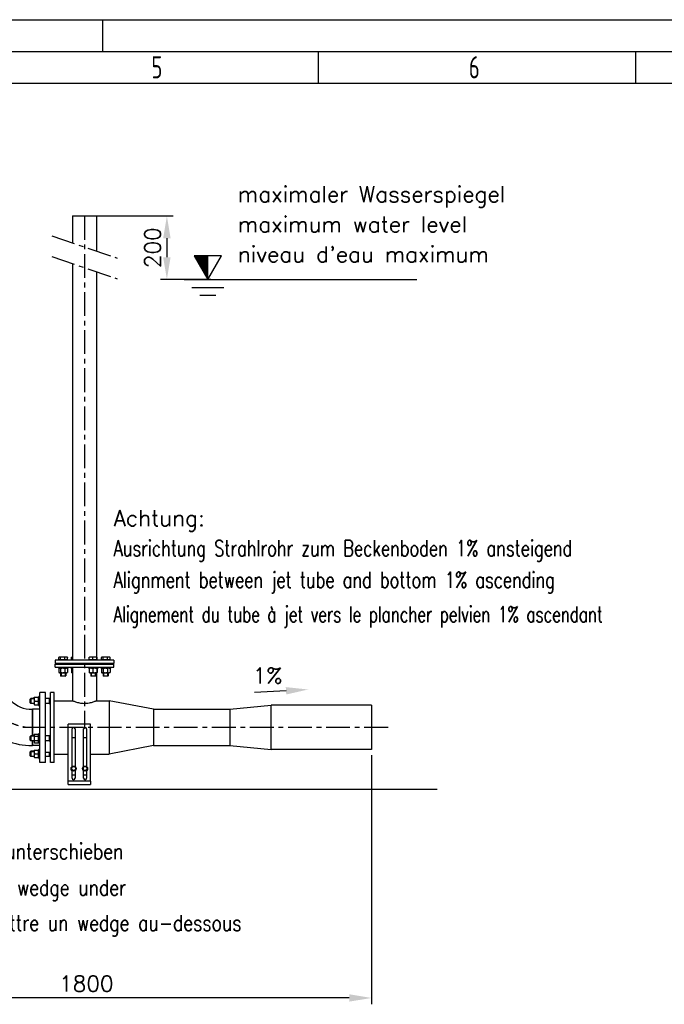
# Model space of a CAD drawing. Header units: millimetres. Extents: x -309 to 8091, y -6405 to -465.
# Tile 46 of 58: x 4030 to 6061, y -3568 to -465. Entities that reach past the tile are written whole.
import ezdxf

# ---------------------------------------------------------------- set-up
doc = ezdxf.new("R2010")
doc.units = ezdxf.units.MM
doc.header["$LTSCALE"] = 20
doc.linetypes.add('MITTE', pattern=[2, 1.25, -0.25, 0.25, -0.25])
doc.layers.get('0').update_dxf_attribs({"linetype": 'CONTINUOUS'})
doc.layers.get('DEFPOINTS').update_dxf_attribs({"linetype": 'CONTINUOUS'})
for name, color, linetype in [('02-LINIE-035', 2, 'CONTINUOUS'), ('03-LINIE-050', 3, 'CONTINUOUS'), ('05-ACHSE', 1, 'MITTE'), ('06-MASSE1', 1, 'CONTINUOUS'), ('10-TEXT-025', 1, 'CONTINUOUS'), ('KSB-BLATTRAND', 2, 'CONTINUOUS')]:
    doc.layers.add(name, color=color, linetype=linetype)
doc.styles.add('ACA_NORM', font='ROMANS.SHX')
doc.styles.get("Standard").update_dxf_attribs({"font": 'ISOCP.SHX'})
doc.dimstyles.new('1-20', dxfattribs={"dimscale": 20, "dimtxt": 2.5, "dimasz": 3.5, "dimexe": 1, "dimexo": 0, "dimgap": 1, "dimtad": 1, "dimdec": 0, "dimzin": 0, "dimdsep": 46, "dimtxsty": 'ACA_NORM', "dimcen": 0, "dimadec": 0, "dimazin": 0, "dimtfac": 2.4, "dimtdec": 0, "dimtmove": 0, "dimatfit": 3, "dimfxl": 1, "dimtolj": 1, "dimtzin": 0, "dimarcsym": 0})

# ---------------------------------------------------------------- blocks, each defined once
blk = doc.blocks.new('*D3')
at = {"layer": '06-MASSE1', "color": 0, "lineweight": -2}
for p, q in [((4272.1, -1083.9), (4513.7, -1083.9)), ((4493.7, -1153.9), (4493.7, -1213.9)), ((4632, -1283.9), (4473.7, -1283.9))]:
    blk.add_line(p, q, dxfattribs=at)
at = {"layer": '06-MASSE1', "color": 0}
for points in [[(4482, -1153.9), (4505.3, -1153.9), (4493.7, -1083.9)], [(4482, -1213.9), (4505.3, -1213.9), (4493.7, -1283.9)]]:
    blk.add_solid(points, dxfattribs=at)
at = {"layer": 'DEFPOINTS', "color": 0}
for p in [(4272.1, -1083.9), (4493.7, -1283.9), (4632, -1283.9)]:
    blk.add_point(p, dxfattribs=at)
at = {"layer": '06-MASSE1', "color": 0, "insert": (4448.7, -1183.9), "char_height": 50, "attachment_point": 5, "rotation": 90, "style": 'ACA_NORM'}
blk.add_mtext('\\A1;200', dxfattribs=at)
blk = doc.blocks.new('Rahmen_A3')
at = {"color": 1, "ltscale": 150}
for p, q in [((0, 297), (420, 297)), ((264, 287), (264, 292)), ((314, 287), (314, 292)), ((18, 287), (410, 287))]:
    blk.add_line(p, q, dxfattribs=at)
at = {"color": 3, "ltscale": 150}
for p, q in [((230, 297), (230, 292)), ((13, 292), (415, 292))]:
    blk.add_line(p, q, dxfattribs=at)
at = {"color": 1, "ltscale": 150, "width": 0.75}
for s, p in [('5', (237.6875, 287.75)), ('6', (287.6875, 287.75))]:
    blk.add_text(s, height=3.5, dxfattribs=at).set_placement(p)
blk = doc.blocks.new('*D10')
at = {"layer": '06-MASSE1', "color": 0, "lineweight": -2}
for p, q in [((3342, -2683.6), (3342, -3568.5)), ((5138, -2783.5), (5138, -3568.5)), ((5068, -3548.5), (3412, -3548.5))]:
    blk.add_line(p, q, dxfattribs=at)
at = {"layer": '06-MASSE1', "color": 0}
for points in [[(3412, -3536.8), (3412, -3560.1), (3342, -3548.5)], [(5068, -3536.8), (5068, -3560.1), (5138, -3548.5)]]:
    blk.add_solid(points, dxfattribs=at)
at = {"layer": 'DEFPOINTS', "color": 0}
for p in [(3342, -2683.6), (5138, -2783.5), (3342, -3548.5)]:
    blk.add_point(p, dxfattribs=at)
at = {"layer": '06-MASSE1', "color": 0, "insert": (4240, -3503.5), "char_height": 50, "attachment_point": 5, "style": 'ACA_NORM'}
blk.add_mtext('\\A1;1800', dxfattribs=at)

msp = doc.modelspace()

# ---------------------------------------------------------------- linework, layer by layer
at = {"layer": '02-LINIE-035'}
for p, q in [((4195.9, -1083.9), (4272.1, -1083.9)), ((4195.9, -1083.9), (4195.9, -1168.7)), ((4272.1, -1083.9), (4272.1, -1194.6)), ((4195.9, -1234), (4195.9, -2484)), ((4272.1, -1259.8), (4272.1, -2474)), ((4153.2, -2483.2), (4153.2, -2475.1)), ((4155, -2474), (4154, -2474.6)), ((4155.9, -2474), (4155, -2474)), ((4165.4, -2474), (4155.9, -2474)), ((4158.5, -2483.2), (4158.5, -2475.1)), ((4176.5, -2474), (4165.4, -2474)), ((4172.3, -2483.2), (4172.3, -2475.1)), ((4179, -2474), (4176.5, -2474)), ((4179, -2474), (4180, -2474.6)), ((4180.7, -2483.2), (4180.7, -2475.1)), ((4193.4, -2483.2), (4193.4, -2475.1)), ((4194.2, -2474), (4194.1, -2474.1)), ((4195.9, -2474), (4194.2, -2474)), ((4248.9, -2483.2), (4248.9, -2475.1)), ((4249.7, -2474), (4249.6, -2474.1)), ((4254.4, -2474), (4249.7, -2474)), ((4266.3, -2474), (4254.4, -2474)), ((4259.9, -2483.2), (4259.9, -2475.1)), ((4273.6, -2474), (4266.3, -2474)), ((4272.7, -2483.2), (4272.7, -2475.1)), ((4273.7, -2474), (4273.6, -2474)), ((4273.7, -2474), (4273.8, -2474.1)), ((4274.5, -2483.2), (4274.5, -2475.1)), ((4287.2, -2483.2), (4287.2, -2475.1)), ((4288.9, -2474), (4287.9, -2474.6)), ((4289.9, -2474), (4288.9, -2474)), ((4299.4, -2474), (4289.9, -2474)), ((4292.5, -2483.2), (4292.5, -2475.1)), ((4310.5, -2474), (4299.4, -2474)), ((4306.2, -2483.2), (4306.2, -2475.1)), ((4312.9, -2474), (4310.5, -2474)), ((4312.9, -2474), (4313.9, -2474.6)), ((4314.7, -2483.2), (4314.7, -2475.1)), ((4326.5, -2484), (4141.5, -2484)), ((4141.5, -2484), (4141.5, -2494)), ((4326.5, -2494), (4141.5, -2494)), ((4141.5, -2496), (4326.5, -2496)), ((4141.5, -2506), (4141.5, -2496)), ((4141.5, -2506), (4326.5, -2506)), ((4152, -2506), (4152, -2509)), ((4182, -2509), (4152, -2509)), ((4158.5, -2483.2), (4153.2, -2483.2)), ((4153.2, -2510.5), (4153.2, -2522.3)), ((4155.7, -2509), (4154, -2510)), ((4155.7, -2483.2), (4155.7, -2484)), ((4172.3, -2483.2), (4158.5, -2483.2)), ((4158.5, -2510.5), (4158.5, -2522.3)), ((4159, -2494), (4159, -2496)), ((4160.2, -2494), (4160.2, -2496)), ((4180.7, -2483.2), (4172.3, -2483.2)), ((4172.3, -2510.5), (4172.3, -2522.3)), ((4173.8, -2496), (4173.8, -2494)), ((4175, -2494), (4175, -2496)), ((4178.2, -2483.2), (4178.2, -2484)), ((4178.2, -2509), (4180, -2510)), ((4180.7, -2510.5), (4180.7, -2522.3)), ((4182, -2506), (4182, -2509)), ((4191.2, -2506), (4191.2, -2509)), ((4195.9, -2509), (4191.2, -2509)), ((4195.9, -2483.2), (4193.4, -2483.2)), ((4193.4, -2510.5), (4193.4, -2522.3)), ((4195, -2509), (4194.1, -2509.5)), ((4195, -2483.2), (4195, -2484)), ((4195.9, -2506), (4195.9, -2611.8)), ((4198.2, -2494), (4198.2, -2496)), ((4199.4, -2494), (4199.4, -2496)), ((4213, -2496), (4213, -2494)), ((4214.2, -2494), (4214.2, -2496)), ((4246.7, -2506), (4246.7, -2509)), ((4276.7, -2509), (4246.7, -2509)), ((4259.9, -2483.2), (4248.9, -2483.2)), ((4248.9, -2510.5), (4248.9, -2522.3)), ((4250.5, -2509), (4249.6, -2509.5)), ((4250.5, -2483.2), (4250.5, -2484)), ((4253.7, -2494), (4253.7, -2496)), ((4254.9, -2494), (4254.9, -2496)), ((4272.7, -2483.2), (4259.9, -2483.2)), ((4259.9, -2510.5), (4259.9, -2522.3)), ((4268.5, -2496), (4268.5, -2494)), ((4269.7, -2494), (4269.7, -2496)), ((4274.5, -2483.2), (4272.7, -2483.2)), ((4272.7, -2510.5), (4272.7, -2522.3)), ((4272.9, -2483.2), (4272.9, -2484)), ((4273, -2509), (4273.8, -2509.5)), ((4274.5, -2510.5), (4274.5, -2522.3)), ((4276.7, -2506), (4276.7, -2509)), ((4285.9, -2506), (4285.9, -2509)), ((4315.9, -2509), (4285.9, -2509)), ((4292.5, -2483.2), (4287.2, -2483.2)), ((4287.2, -2510.5), (4287.2, -2522.3)), ((4289.7, -2509), (4287.9, -2510)), ((4289.7, -2483.2), (4289.7, -2484)), ((4306.2, -2483.2), (4292.5, -2483.2)), ((4292.5, -2510.5), (4292.5, -2522.3)), ((4292.9, -2494), (4292.9, -2496)), ((4294.1, -2494), (4294.1, -2496)), ((4314.7, -2483.2), (4306.2, -2483.2)), ((4306.2, -2510.5), (4306.2, -2522.3)), ((4307.7, -2496), (4307.7, -2494)), ((4308.9, -2494), (4308.9, -2496)), ((4312.2, -2483.2), (4312.2, -2484)), ((4312.2, -2509), (4313.9, -2510)), ((4314.7, -2510.5), (4314.7, -2522.3)), ((4315.9, -2506), (4315.9, -2509)), ((4326.5, -2484), (4326.5, -2494)), ((4326.5, -2506), (4326.5, -2496)), ((4155.7, -2523.8), (4154, -2522.8)), ((4155.7, -2523.8), (4178.2, -2523.8)), ((4159, -2523.8), (4159, -2532.8)), ((4159, -2532.8), (4175, -2532.8)), ((4160.2, -2534), (4159, -2532.8)), ((4160.2, -2523.8), (4160.2, -2534)), ((4173.7, -2534), (4160.2, -2534)), ((4173.7, -2534), (4175, -2532.8)), ((4173.8, -2534), (4173.8, -2523.8)), ((4175, -2523.8), (4175, -2532.8)), ((4178.2, -2523.8), (4180, -2522.8)), ((4195, -2523.8), (4194.1, -2523.3)), ((4195, -2523.8), (4195.9, -2523.8)), ((4250.5, -2523.8), (4249.6, -2523.3)), ((4250.5, -2523.8), (4273, -2523.8)), ((4253.7, -2523.8), (4253.7, -2532.8)), ((4253.7, -2532.8), (4269.7, -2532.8)), ((4254.9, -2534), (4253.7, -2532.8)), ((4254.9, -2523.8), (4254.9, -2534)), ((4268.5, -2534), (4254.9, -2534)), ((4268.5, -2534), (4268.5, -2523.8)), ((4268.5, -2534), (4269.7, -2532.8)), ((4269.7, -2523.8), (4269.7, -2532.8)), ((4272.1, -2523.8), (4272.1, -2611.8)), ((4273, -2523.8), (4273.8, -2523.3)), ((4289.7, -2523.8), (4287.9, -2522.8)), ((4289.7, -2523.8), (4312.2, -2523.8)), ((4292.9, -2523.8), (4292.9, -2532.8)), ((4292.9, -2532.8), (4308.9, -2532.8)), ((4294.2, -2534), (4292.9, -2532.8)), ((4294.1, -2523.8), (4294.1, -2534)), ((4307.7, -2534), (4294.2, -2534)), ((4307.7, -2534), (4307.7, -2523.8)), ((4307.7, -2534), (4308.9, -2532.8)), ((4308.9, -2523.8), (4308.9, -2532.8)), ((4312.2, -2523.8), (4313.9, -2522.8)), ((4063, -2606.8), (4065, -2604.8)), ((4075.2, -2606.1), (4063.8, -2606.1)), ((4065, -2604.8), (4065, -2620.8)), ((4075.2, -2604.8), (4065, -2604.8)), ((4075.2, -2601.6), (4075.6, -2600.8)), ((4075.2, -2601.6), (4075.2, -2624.1)), ((4075.6, -2600.8), (4076.7, -2600.8)), ((4076.7, -2600.8), (4088.5, -2600.8)), ((4088.5, -2600.8), (4089.5, -2600.8)), ((4090, -2601.6), (4089.5, -2600.8)), ((4090, -2597.8), (4090, -2627.8)), ((4090, -2597.8), (4093, -2597.8)), ((4093, -2806), (4093, -2586)), ((4111, -2586), (4093, -2586)), ((4111, -2806), (4111, -2586)), ((4123, -2604.8), (4111, -2604.8)), ((4123, -2604.8), (4123, -2620.8)), ((4123, -2605.5), (4123.7, -2604.8)), ((4127, -2606.1), (4123, -2606.1)), ((4123.7, -2620.8), (4123.7, -2604.8)), ((4127, -2604.8), (4123.7, -2604.8)), ((4127, -2806), (4127, -2586)), ((4139, -2586), (4127, -2586)), ((4139, -2806), (4139, -2586)), ((4063, -2618.8), (4063, -2606.8)), ((4063, -2618.8), (4065, -2620.8)), ((4063.8, -2619.6), (4075.2, -2619.6)), ((4075.2, -2620.8), (4065, -2620.8)), ((4075.2, -2624.1), (4075.6, -2624.8)), ((4076.7, -2624.8), (4075.6, -2624.8)), ((4076.7, -2612.8), (4088.5, -2612.8)), ((4076.7, -2624.8), (4088.5, -2624.8)), ((4089.5, -2624.8), (4088.5, -2624.8)), ((4090, -2624.1), (4089.5, -2624.8)), ((4090, -2627.8), (4093, -2627.8)), ((4123, -2620.8), (4111, -2620.8)), ((4123, -2619.6), (4127, -2619.6)), ((4123, -2620.1), (4123.7, -2620.8)), ((4127, -2620.8), (4123.7, -2620.8)), ((4139, -2611.8), (4195.9, -2611.8)), ((4272.1, -2611.8), (4312, -2611.8)), ((4312, -2611.8), (4312, -2780.1)), ((4452, -2638.8), (4312, -2611.8)), ((4692, -2638.8), (4822, -2626.1)), ((4822, -2765.8), (4822, -2626.1)), ((5138, -2626.1), (4822, -2626.1)), ((5138, -2626.1), (5138, -2765.8)), ((4068.9, -2638.8), (4068.9, -2722.4)), ((4068.9, -2638.8), (4069.9, -2638.8)), ((4068.9, -2638.8), (4068.9, -2722.4)), ((4069.9, -2638.8), (4069.9, -2722.4)), ((4069.9, -2722.4), (4069.9, -2638.8)), ((4093, -2638.8), (4069.9, -2638.8)), ((4452, -2638.8), (4452, -2753.1)), ((4452, -2638.8), (4692, -2638.8)), ((4692, -2638.8), (4692, -2753.1)), ((4183, -2865.6), (4183, -2685.6)), ((4253, -2685.6), (4183, -2685.6)), ((4253, -2865.6), (4253, -2685.6)), ((4063, -2724.4), (4065, -2722.4)), ((4063, -2736.4), (4063, -2724.4)), ((4075.2, -2723.6), (4063.8, -2723.6)), ((4065, -2722.4), (4065, -2738.4)), ((4075.2, -2722.4), (4065, -2722.4)), ((4075.2, -2719.2), (4076.7, -2716.6)), ((4075.2, -2719.2), (4075.2, -2741.7)), ((4076.7, -2716.6), (4088.5, -2716.6)), ((4076.7, -2723.5), (4088.5, -2723.5)), ((4090, -2719.2), (4088.5, -2716.6)), ((4090, -2715.4), (4090, -2745.4)), ((4090, -2715.4), (4093, -2715.4)), ((4123, -2722.4), (4111, -2722.4)), ((4123, -2722.4), (4123, -2738.4)), ((4123, -2723.1), (4123.7, -2722.4)), ((4127, -2723.6), (4123, -2723.6)), ((4123.7, -2738.4), (4123.7, -2722.4)), ((4127, -2722.4), (4123.7, -2722.4)), ((4195.5, -2819), (4195.5, -2700.1)), ((4195.5, -2727.6), (4204.5, -2727.6)), ((4204.5, -2700.1), (4204.5, -2819)), ((4231.5, -2819), (4231.5, -2700.1)), ((4231.5, -2727.6), (4240.5, -2727.6)), ((4240.5, -2700.1), (4240.5, -2819)), ((4063, -2736.4), (4065, -2738.4)), ((4063.8, -2737.2), (4075.2, -2737.2)), ((4075.2, -2738.4), (4065, -2738.4)), ((4068.9, -2738.4), (4068.9, -2753.1)), ((4068.9, -2738.4), (4068.9, -2753.1)), ((4068.9, -2753.1), (4069.9, -2753.1)), ((4069.9, -2738.4), (4069.9, -2753.1)), ((4069.9, -2753.1), (4069.9, -2738.4)), ((4093, -2753.1), (4069.9, -2753.1)), ((4075.2, -2741.7), (4076.7, -2744.3)), ((4076.7, -2737.4), (4088.5, -2737.4)), ((4076.7, -2744.3), (4088.5, -2744.3)), ((4090, -2741.7), (4088.5, -2744.3)), ((4090, -2745.4), (4093, -2745.4)), ((4123, -2738.4), (4111, -2738.4)), ((4123, -2737.2), (4127, -2737.2)), ((4123, -2737.7), (4123.7, -2738.4)), ((4127, -2738.4), (4123.7, -2738.4)), ((4452, -2753.1), (4312, -2780.1)), ((4452, -2753.1), (4692, -2753.1)), ((4692, -2753.1), (4822, -2765.8)), ((4063, -2773.1), (4065, -2771.1)), ((4063, -2785.1), (4063, -2773.1)), ((4063, -2785.1), (4065, -2787.1)), ((4075.2, -2772.4), (4063.8, -2772.4)), ((4063.8, -2785.9), (4075.2, -2785.9)), ((4065, -2771.1), (4065, -2787.1)), ((4075.2, -2771.1), (4065, -2771.1)), ((4075.2, -2787.1), (4065, -2787.1)), ((4075.2, -2767.9), (4075.6, -2767.1)), ((4075.2, -2767.9), (4075.2, -2790.4)), ((4075.2, -2790.4), (4075.6, -2791.1)), ((4075.6, -2767.1), (4076.7, -2767.1)), ((4076.7, -2791.1), (4075.6, -2791.1)), ((4076.7, -2767.1), (4088.5, -2767.1)), ((4076.7, -2779.1), (4088.5, -2779.1)), ((4076.7, -2791.1), (4088.5, -2791.1)), ((4088.5, -2767.1), (4089.5, -2767.1)), ((4089.5, -2791.1), (4088.5, -2791.1)), ((4090, -2767.9), (4089.5, -2767.1)), ((4090, -2790.4), (4089.5, -2791.1)), ((4090, -2764.1), (4090, -2794.1)), ((4090, -2764.1), (4093, -2764.1)), ((4127, -2775), (4111, -2775)), ((4123, -2787.1), (4111, -2787.1)), ((4123, -2775), (4123, -2787.1)), ((4123, -2785.9), (4127, -2785.9)), ((4123, -2786.4), (4123.7, -2787.1)), ((4123.7, -2787.1), (4123.7, -2775)), ((4127, -2787.1), (4123.7, -2787.1)), ((4139, -2780.1), (4183, -2780.1)), ((4253, -2780.1), (4312, -2780.1)), ((5138, -2765.8), (4822, -2765.8)), ((4090, -2794.1), (4093, -2794.1)), ((4111, -2806), (4093, -2806)), ((4139, -2806), (4127, -2806)), ((4195.5, -2856.1), (4195.5, -2832.2)), ((4195.5, -2845.6), (4204.5, -2845.6)), ((4204.5, -2832.2), (4204.5, -2856.1)), ((4231.5, -2856.1), (4231.5, -2832.2)), ((4231.5, -2845.6), (4240.5, -2845.6)), ((4240.5, -2832.2), (4240.5, -2856.1)), ((4253, -2865.6), (4183, -2865.6)), ((4183, -2875.6), (4183, -2865.6)), ((4183, -2875.6), (4253, -2875.6)), ((4253, -2865.6), (4253, -2875.6))]:
    msp.add_line(p, q, dxfattribs=at)
for centre in [(4200, -2825.6), (4236, -2825.6)]:
    msp.add_circle(centre, 8, dxfattribs=at)
for centre, radius, start, end in [((4068.9, -2544), 94.8, 225, 270), ((4068.9, -2544), 209.2, 225, 270), ((4200, -2700.1), 4.5, 0, 180), ((4236, -2700.1), 4.5, 0, 180), ((4200, -2825.6), 6.5, 150, 210), ((4200, -2825.6), 6.5, 90, 150), ((4200, -2825.6), 6.5, 30, 90), ((4200, -2825.6), 6.5, 330, 30), ((4236, -2825.6), 6.5, 150, 210), ((4236, -2825.6), 6.5, 90, 150), ((4236, -2825.6), 6.5, 30, 90), ((4236, -2825.6), 6.5, 330, 30), ((4200, -2825.6), 6.5, 210, 270), ((4200, -2825.6), 6.5, 270, 330), ((4236, -2825.6), 6.5, 210, 270), ((4236, -2825.6), 6.5, 270, 330), ((4200, -2856.1), 4.5, 180, 0), ((4236, -2856.1), 4.5, 180, 0)]:
    msp.add_arc(centre, radius, start, end, dxfattribs=at)
for points, weights in [([(4155.9, -2474), (4154.7, -2474), (4153.2, -2475.1)], [1, 1.0379548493, 1]), ([(4158.5, -2475.1), (4157.1, -2474), (4155.9, -2474)], [1, 1.0379548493, 1]), ([(4165.4, -2474), (4162.2, -2474), (4158.5, -2475.1)], [1, 1.0379548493, 1]), ([(4172.3, -2475.1), (4168.6, -2474), (4165.4, -2474)], [1, 1.0379548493, 1]), ([(4176.5, -2474), (4174.5, -2474), (4172.3, -2475.1)], [1, 1.0379548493, 1]), ([(4180.7, -2475.1), (4178.5, -2474), (4176.5, -2474)], [1, 1.0379548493, 1]), ([(4180, -2474.6), (4180.3, -2474.8), (4180.7, -2475.1)], [1.01477953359, 1.01005189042, 1]), ([(4193.4, -2475.1), (4193.8, -2474.2), (4194.1, -2474.1)], [1, 1.02892942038, 1.01375847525]), ([(4195.9, -2474.3), (4194.7, -2474.6), (4193.4, -2475.1)], [1.01855955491, 1.01616138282, 1]), ([(4254.4, -2474), (4251.8, -2474), (4248.9, -2475.1)], [1, 1.0379548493, 1]), ([(4248.9, -2475.1), (4249.3, -2474.2), (4249.6, -2474.1)], [1, 1.02892942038, 1.01375847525]), ([(4259.9, -2475.1), (4256.9, -2474), (4254.4, -2474)], [1, 1.0379548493, 1]), ([(4266.3, -2474), (4263.3, -2474), (4259.9, -2475.1)], [1, 1.0379548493, 1]), ([(4272.7, -2475.1), (4269.3, -2474), (4266.3, -2474)], [1, 1.0379548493, 1]), ([(4273.6, -2474), (4273.2, -2474), (4272.7, -2475.1)], [1, 1.0379548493, 1]), ([(4274.5, -2475.1), (4274, -2474), (4273.6, -2474)], [1, 1.0379548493, 1]), ([(4289.9, -2474), (4288.6, -2474), (4287.2, -2475.1)], [1, 1.0379548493, 1]), ([(4292.5, -2475.1), (4291.1, -2474), (4289.9, -2474)], [1, 1.0379548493, 1]), ([(4299.4, -2474), (4296.2, -2474), (4292.5, -2475.1)], [1, 1.0379548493, 1]), ([(4306.2, -2475.1), (4302.6, -2474), (4299.4, -2474)], [1, 1.0379548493, 1]), ([(4310.5, -2474), (4308.5, -2474), (4306.2, -2475.1)], [1, 1.0379548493, 1]), ([(4314.7, -2475.1), (4312.4, -2474), (4310.5, -2474)], [1, 1.0379548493, 1]), ([(4313.9, -2474.6), (4314.3, -2474.8), (4314.7, -2475.1)], [1.01477953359, 1.01005189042, 1]), ([(4158.5, -2510.5), (4155.9, -2508.5), (4153.2, -2510.5)], [1, 1.15470053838, 1]), ([(4172.3, -2510.5), (4165.4, -2508.5), (4158.5, -2510.5)], [1, 1.15470053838, 1]), ([(4180.7, -2510.5), (4176.5, -2508.5), (4172.3, -2510.5)], [1, 1.15470053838, 1]), ([(4180, -2510), (4180.3, -2510.2), (4180.7, -2510.5)], [1.03472368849, 1.01992921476, 1]), ([(4193.4, -2510.5), (4193.8, -2509.7), (4194.1, -2509.5)], [1, 1.05842950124, 1.07272203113]), ([(4195.9, -2509.8), (4194.7, -2510), (4193.4, -2510.5)], [1.05103483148, 1.03223368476, 1]), ([(4259.9, -2510.5), (4254.4, -2508.5), (4248.9, -2510.5)], [1, 1.15470053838, 1]), ([(4248.9, -2510.5), (4249.3, -2509.7), (4249.6, -2509.5)], [1, 1.05842950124, 1.07272203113]), ([(4272.7, -2510.5), (4266.3, -2508.5), (4259.9, -2510.5)], [1, 1.15470053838, 1]), ([(4274.5, -2510.5), (4273.6, -2508.5), (4272.7, -2510.5)], [1, 1.15470053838, 1]), ([(4292.5, -2510.5), (4289.9, -2508.5), (4287.2, -2510.5)], [1, 1.15470053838, 1]), ([(4306.2, -2510.5), (4299.4, -2508.5), (4292.5, -2510.5)], [1, 1.15470053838, 1]), ([(4314.7, -2510.5), (4310.5, -2508.5), (4306.2, -2510.5)], [1, 1.15470053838, 1]), ([(4313.9, -2510), (4314.3, -2510.2), (4314.7, -2510.5)], [1.03472368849, 1.01992921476, 1]), ([(4153.2, -2522.3), (4155.9, -2524.3), (4158.5, -2522.3)], [1, 1.15470053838, 1]), ([(4158.5, -2522.3), (4165.4, -2524.3), (4172.3, -2522.3)], [1, 1.15470053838, 1]), ([(4172.3, -2522.3), (4176.5, -2524.3), (4180.7, -2522.3)], [1, 1.15470053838, 1]), ([(4180.7, -2522.3), (4180.3, -2522.6), (4180, -2522.8)], [1, 1.01992921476, 1.03472368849]), ([(4193.4, -2522.3), (4194.7, -2522.8), (4195.9, -2523)], [1, 1.03223368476, 1.05103483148]), ([(4194.1, -2523.3), (4193.8, -2523.1), (4193.4, -2522.3)], [1.07272203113, 1.05842950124, 1]), ([(4249.6, -2523.3), (4249.3, -2523.1), (4248.9, -2522.3)], [1.07272203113, 1.05842950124, 1]), ([(4248.9, -2522.3), (4254.4, -2524.3), (4259.9, -2522.3)], [1, 1.15470053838, 1]), ([(4259.9, -2522.3), (4266.3, -2524.3), (4272.7, -2522.3)], [1, 1.15470053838, 1]), ([(4272.7, -2522.3), (4273.6, -2524.3), (4274.5, -2522.3)], [1, 1.15470053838, 1]), ([(4287.2, -2522.3), (4289.9, -2524.3), (4292.5, -2522.3)], [1, 1.15470053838, 1]), ([(4292.5, -2522.3), (4299.4, -2524.3), (4306.2, -2522.3)], [1, 1.15470053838, 1]), ([(4306.2, -2522.3), (4310.5, -2524.3), (4314.7, -2522.3)], [1, 1.15470053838, 1]), ([(4314.7, -2522.3), (4314.3, -2522.6), (4313.9, -2522.8)], [1, 1.01992921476, 1.03472368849]), ([(4076.7, -2600.8), (4074.7, -2606.8), (4076.7, -2612.8)], [1, 1.15470053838, 1]), ([(4088.5, -2612.8), (4090.5, -2606.8), (4088.5, -2600.8)], [1, 1.15470053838, 1]), ([(4076.7, -2612.8), (4074.7, -2618.8), (4076.7, -2624.8)], [1, 1.15470053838, 1]), ([(4088.5, -2624.8), (4090.5, -2618.8), (4088.5, -2612.8)], [1, 1.15470053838, 1]), ([(4076.7, -2716.6), (4074.7, -2720), (4076.7, -2723.5)], [1, 1.15470053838, 1]), ([(4076.7, -2723.5), (4074.7, -2730.4), (4076.7, -2737.4)], [1, 1.15470053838, 1]), ([(4088.5, -2723.5), (4090.5, -2720), (4088.5, -2716.6)], [1, 1.15470053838, 1]), ([(4088.5, -2737.4), (4090.5, -2730.4), (4088.5, -2723.5)], [1, 1.15470053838, 1]), ([(4076.7, -2737.4), (4074.7, -2740.8), (4076.7, -2744.3)], [1, 1.15470053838, 1]), ([(4088.5, -2744.3), (4090.5, -2740.8), (4088.5, -2737.4)], [1, 1.15470053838, 1]), ([(4076.7, -2767.1), (4074.7, -2773.1), (4076.7, -2779.1)], [1, 1.15470053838, 1]), ([(4076.7, -2779.1), (4074.7, -2785.1), (4076.7, -2791.1)], [1, 1.15470053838, 1]), ([(4088.5, -2779.1), (4090.5, -2773.1), (4088.5, -2767.1)], [1, 1.15470053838, 1]), ([(4088.5, -2791.1), (4090.5, -2785.1), (4088.5, -2779.1)], [1, 1.15470053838, 1]), ([(4192.5, -2825.6), (4193.5, -2823.8), (4194.3, -2822.3)], [1, 1.0379548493, 1]), ([(4194.3, -2822.3), (4195.2, -2820.8), (4196.2, -2819.1)], [1, 1.0379548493, 1]), ([(4196.2, -2819.1), (4198.2, -2819.1), (4200, -2819.1)], [1, 1.0379548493, 1]), ([(4200, -2819.1), (4201.7, -2819.1), (4203.7, -2819.1)], [1, 1.0379548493, 1]), ([(4203.7, -2819.1), (4204.7, -2820.8), (4205.6, -2822.3)], [1, 1.0379548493, 1]), ([(4205.6, -2822.3), (4206.5, -2823.8), (4207.5, -2825.6)], [1, 1.0379548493, 1]), ([(4228.5, -2825.6), (4229.5, -2823.8), (4230.3, -2822.3)], [1, 1.0379548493, 1]), ([(4230.3, -2822.3), (4231.2, -2820.8), (4232.2, -2819.1)], [1, 1.0379548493, 1]), ([(4232.2, -2819.1), (4234.2, -2819.1), (4236, -2819.1)], [1, 1.0379548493, 1]), ([(4236, -2819.1), (4237.7, -2819.1), (4239.7, -2819.1)], [1, 1.0379548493, 1]), ([(4239.7, -2819.1), (4240.7, -2820.8), (4241.6, -2822.3)], [1, 1.0379548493, 1]), ([(4241.6, -2822.3), (4242.5, -2823.8), (4243.5, -2825.6)], [1, 1.0379548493, 1]), ([(4194.3, -2828.8), (4193.5, -2827.3), (4192.5, -2825.6)], [1, 1.0379548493, 1]), ([(4196.2, -2832.1), (4195.2, -2830.3), (4194.3, -2828.8)], [1, 1.0379548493, 1]), ([(4200, -2832.1), (4198.2, -2832.1), (4196.2, -2832.1)], [1, 1.0379548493, 1]), ([(4203.7, -2832.1), (4201.7, -2832.1), (4200, -2832.1)], [1, 1.0379548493, 1]), ([(4205.6, -2828.8), (4204.7, -2830.3), (4203.7, -2832.1)], [1, 1.0379548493, 1]), ([(4207.5, -2825.6), (4206.5, -2827.3), (4205.6, -2828.8)], [1, 1.0379548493, 1]), ([(4230.3, -2828.8), (4229.5, -2827.3), (4228.5, -2825.6)], [1, 1.0379548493, 1]), ([(4232.2, -2832.1), (4231.2, -2830.3), (4230.3, -2828.8)], [1, 1.0379548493, 1]), ([(4236, -2832.1), (4234.2, -2832.1), (4232.2, -2832.1)], [1, 1.0379548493, 1]), ([(4239.7, -2832.1), (4237.7, -2832.1), (4236, -2832.1)], [1, 1.0379548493, 1]), ([(4241.6, -2828.8), (4240.7, -2830.3), (4239.7, -2832.1)], [1, 1.0379548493, 1]), ([(4243.5, -2825.6), (4242.5, -2827.3), (4241.6, -2828.8)], [1, 1.0379548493, 1])]:
    msp.add_rational_spline(points, weights, degree=2, dxfattribs=at)
msp.add_open_spline([(4272.1, -2611.8), (4272.1, -2611.8), (4271.8, -2612), (4270.8, -2612.4), (4270.1, -2612.7), (4268.1, -2613.6), (4266.9, -2614.1), (4264.1, -2615.1), (4262.6, -2615.7), (4259.2, -2616.8), (4257.3, -2617.4), (4253.2, -2618.6), (4251, -2619.1), (4246.3, -2620), (4243.8, -2620.4), (4238.9, -2620.8), (4236.4, -2621), (4231.5, -2621), (4229, -2620.8), (4224.1, -2620.4), (4221.6, -2620), (4216.9, -2619.1), (4214.7, -2618.6), (4210.6, -2617.4), (4208.7, -2616.8), (4205.3, -2615.7), (4203.8, -2615.1), (4201, -2614.1), (4199.8, -2613.6), (4197.8, -2612.7), (4197.1, -2612.4), (4196.1, -2612), (4195.9, -2611.8), (4195.9, -2611.8)], degree=3, knots=[5.834419, 5.834419, 5.834419, 5.834419, 6.563086, 6.563086, 7.291752, 7.291752, 8.020418, 8.020418, 8.749084, 8.749084, 9.479023, 9.479023, 10.208961, 10.208961, 10.9389, 10.9389, 11.668838, 11.668838, 12.398777, 12.398777, 13.128716, 13.128716, 13.858654, 13.858654, 14.588593, 14.588593, 15.317259, 15.317259, 16.045925, 16.045925, 16.774591, 16.774591, 17.503258, 17.503258, 17.503258, 17.503258], dxfattribs=at)
at = {"layer": '03-LINIE-050'}
msp.add_line((5344.7, -2891), (2119.7, -2891), dxfattribs=at)
at = {"layer": '05-ACHSE', "ltscale": 3}
for p, q in [((4234, -1083.9), (4234, -2699.4)), ((4130.9, -1146.8), (4337, -1216.5)), ((4130.9, -1212), (4337, -1281.8)), ((5190.5, -2696), (4039.9, -2696))]:
    msp.add_line(p, q, dxfattribs=at)
msp.add_arc((4068.9, -2544), 152, 225, 270, dxfattribs=at)
at = {"layer": '06-MASSE1'}
msp.add_line((4869, -2580.4), (4769.8, -2586.2), dxfattribs=at)
msp.add_solid([(4869.7, -2592.1), (4868.3, -2568.8), (4938.9, -2576.3)], dxfattribs=at)
at = {"layer": '10-TEXT-025'}
for p, q in [((4579.9, -1209.6), (4622.8, -1283.9)), ((4622.8, -1209.6), (4579.9, -1209.6)), ((4581.5, -1212.3), (4584.1, -1209.6)), ((4583.1, -1215.1), (4588.5, -1209.6)), ((4584.7, -1217.9), (4592.9, -1209.6)), ((4586.3, -1220.7), (4597.3, -1209.6)), ((4587.9, -1223.5), (4601.8, -1209.6)), ((4589.5, -1226.3), (4606.2, -1209.6)), ((4591.2, -1229.1), (4610.6, -1209.6)), ((4592.8, -1231.9), (4615, -1209.6)), ((4594.4, -1234.7), (4619.4, -1209.6)), ((4622.8, -1283.9), (4665.7, -1209.6)), ((4665.7, -1209.6), (4622.8, -1209.6)), ((4622.8, -1283.9), (4622.8, -1209.6)), ((4596, -1237.5), (4622.8, -1210.7)), ((4597.6, -1240.3), (4622.8, -1215.1)), ((4599.3, -1243.1), (4622.8, -1219.5)), ((4600.9, -1245.9), (4622.8, -1224)), ((4602.5, -1248.7), (4622.8, -1228.4)), ((4604.1, -1251.5), (4622.8, -1232.8)), ((4605.7, -1254.3), (4622.8, -1237.2)), ((4607.3, -1257.1), (4622.8, -1241.6)), ((4609, -1259.9), (4622.8, -1246)), ((4610.6, -1262.7), (4622.8, -1250.5)), ((4612.2, -1265.5), (4622.8, -1254.9)), ((4613.8, -1268.3), (4622.8, -1259.3)), ((4615.4, -1271.1), (4622.8, -1263.7)), ((4617, -1273.9), (4622.8, -1268.1)), ((4547.8, -1283.9), (5281.2, -1283.9)), ((4618.7, -1276.7), (4622.8, -1272.6)), ((4620.3, -1279.5), (4622.8, -1277)), ((4621.9, -1282.3), (4622.8, -1281.4)), ((4572.8, -1308.9), (4672.8, -1308.9)), ((4597.8, -1333.9), (4647.8, -1333.9))]:
    msp.add_line(p, q, dxfattribs=at)

# ---------------------------------------------------------------- block references
at = {"layer": 'KSB-BLATTRAND', "xscale": 20, "yscale": 20, "zscale": 20}
msp.add_blockref('Rahmen_A3', (-308.6, -6405.3), dxfattribs=at)

# ---------------------------------------------------------------- texts
at = {"layer": '10-TEXT-025', "style": 'ACA_NORM'}
for s, p in [('maximaler Wasserspiegel', (4717.4, -1040.5)), ('maximum water level', (4717.4, -1135.4)), ("niveau d'eau maximum", (4717.4, -1229.8)), ('Achtung:', (4326.1, -2061.2)), ('1%%%', (4764, -2557.9))]:
    msp.add_text(s, height=50, dxfattribs=at).set_placement(p)
for s, width, p in [('Ausrichtung Strahlrohr zum Beckenboden 1%%% ansteigend', 0.75, (4326.1, -2156.1)), ('Alignment between jet tube and bottom 1%%% ascending', 0.75, (4326.1, -2255.8)), ('Alignement du tube à jet vers le plancher pelvien 1%%% ascendant', 0.7, (4326.1, -2364.3)), ('zum ausrichten Keil unterschieben', 0.8, (3417.5, -3111.4)), ('for alignment push a wedge under', 0.8, (3417.5, -3225.7)), ("pour l'alignement mettre un wedge au-dessous", 0.8, (3417.5, -3337.1))]:
    msp.add_text(s, height=50, dxfattribs=dict(at, width=width)).set_placement(p)

# ---------------------------------------------------------------- dimensions: what is measured, and where the dimension line sits
at = {"layer": '06-MASSE1'}
dim = msp.add_linear_dim(base=(4493.7, -1283.9), p1=(4272.1, -1083.9), p2=(4632, -1283.9), angle=90, dimstyle='1-20', dxfattribs=at)
dim.commit()
dim.dimension.update_dxf_attribs({"geometry": '*D3', "text_midpoint": (4448.7, -1183.9)})
dim = msp.add_linear_dim(base=(3342, -3548.5), p1=(5138, -2783.5), p2=(3342, -2683.6), dimstyle='1-20', override={"dimrnd": 10}, dxfattribs=at)
dim.commit()
dim.dimension.update_dxf_attribs({"geometry": '*D10', "text_midpoint": (4240, -3503.5)})

doc.saveas('drawing.dxf')
